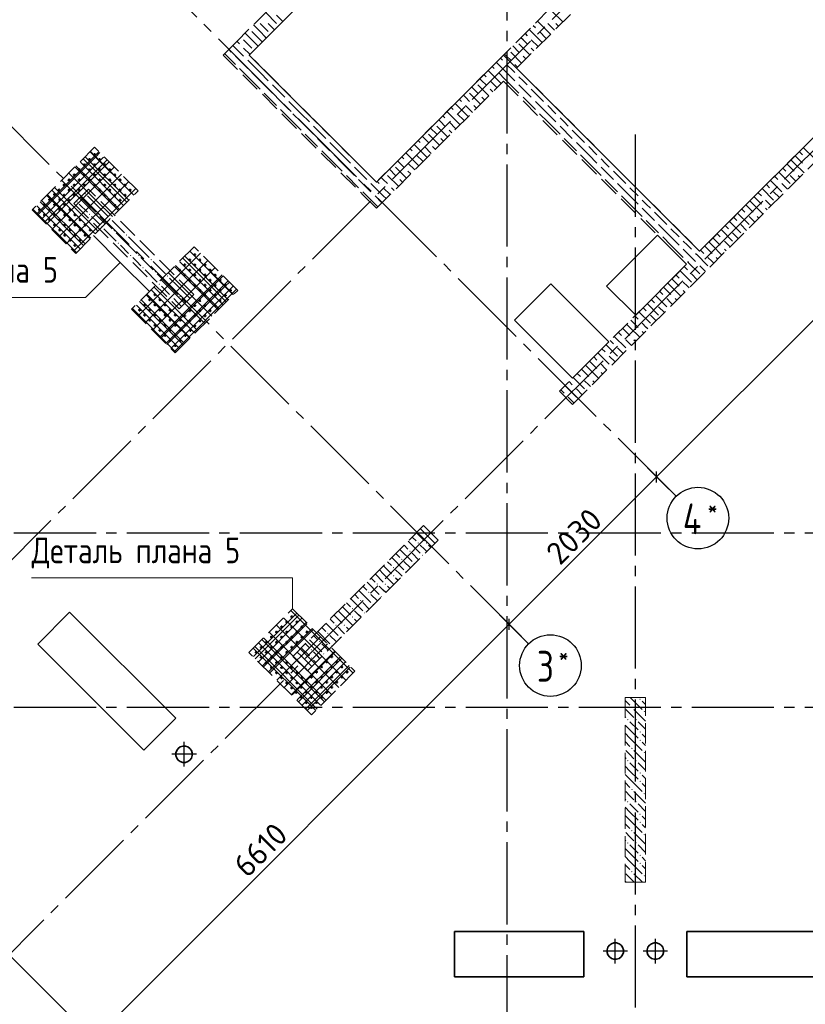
# Model space of a CAD drawing. Header units: millimetres. Extents: x 40580 to 1930067, y -240640 to 81020.
# Tile 197 of 256: x 688580 to 696228, y -225929 to -216342. Entities that reach past the tile are written whole.
import ezdxf

# ---------------------------------------------------------------- set-up
doc = ezdxf.new("R2010")
doc.units = ezdxf.units.MM
for name, pattern in [('______2', [270, 200, -70]), ('______5', [1100, 800, -100, 100, -100]), ('CENTER', [2, 1.25, -0.25, 0.25, -0.25])]:
    doc.linetypes.add(name, pattern=pattern)
for name, color, linetype, lineweight in [('Standard', 7, 'Continuous', 25), ('Вспомогательная арматура', 52, 'Continuous', 25), ('ЖБ Перекрытие верхний уровень', 7, 'Continuous', 35), ('ОСИ', 7, 'CENTER', 15), ('Позиционная метка номер позиции', 7, 'Continuous', 13), ('Примечания', 7, 'Continuous', 13)]:
    doc.layers.add(name, color=color, linetype=linetype, lineweight=lineweight)
doc.layers.add('ЖБ Пилон', color=7, linetype='______2', lineweight=13, true_color=0xa0a0a0)
doc.layers.add('ЖБ Стена верхний уровень', color=7, linetype='______2', true_color=0x656565)
doc.styles.add('GOST 2.304', font='isocpeur.ttf', dxfattribs={"width": 0.8})
doc.styles.add('ISOCPEUR', font='isocpeur.ttf')

msp = doc.modelspace()

# ---------------------------------------------------------------- hatches: boundary and pattern name
at = {"layer": 'ЖБ Пилон', "linetype": 'Continuous', "lineweight": -3, "transparency": 33554687}
for points in [[(689213.7, -218037.3), (689220.2, -218030.8), (689226.7, -218037.3), (689220.2, -218043.8)], [(689133.7, -218117.3), (689140.2, -218110.8), (689146.7, -218117.3), (689140.2, -218123.8)], [(689413.7, -218157.3), (689414.7, -218156.3), (689421.2, -218162.8), (689420.2, -218163.8)], [(689253.7, -218237.3), (689260.2, -218230.8), (689266.7, -218237.3), (689260.2, -218243.8)], [(689333.7, -218237.3), (689340.2, -218230.8), (689346.7, -218237.3), (689340.2, -218243.8)], [(689453.7, -218277.3), (689460.2, -218270.8), (689466.7, -218277.3), (689460.2, -218283.8)], [(689373.7, -218357.3), (689380.2, -218350.8), (689386.7, -218357.3), (689380.2, -218363.8)], [(689493.7, -218397.3), (689500.2, -218390.8), (689506.7, -218397.3), (689500.2, -218403.8)], [(689573.7, -218317.3), (689574.7, -218316.3), (689581.2, -218322.8), (689580.2, -218323.8)], [(689613.7, -218437.3), (689620.2, -218430.8), (689626.7, -218437.3), (689620.2, -218443.8)], [(689533.7, -218517.3), (689540.2, -218510.8), (689546.7, -218517.3), (689540.2, -218523.8)], [(689813.7, -218557.3), (689814.7, -218556.3), (689821.2, -218562.8), (689820.2, -218563.8)], [(689653.7, -218637.3), (689660.2, -218630.8), (689666.7, -218637.3), (689660.2, -218643.8)], [(689733.7, -218637.3), (689740.2, -218630.8), (689746.7, -218637.3), (689740.2, -218643.8)], [(689853.7, -218677.3), (689860.2, -218670.8), (689866.7, -218677.3), (689860.2, -218683.8)], [(689773.7, -218757.3), (689780.2, -218750.8), (689786.7, -218757.3), (689780.2, -218763.8)], [(689973.7, -218717.3), (689974.7, -218716.3), (689981.2, -218722.8), (689980.2, -218723.8)], [(689893.7, -218797.3), (689900.2, -218790.8), (689906.7, -218797.3), (689900.2, -218803.8)], [(690013.7, -218837.3), (690020.2, -218830.8), (690026.7, -218837.3), (690020.2, -218843.8)], [(689933.7, -218917.3), (689940.2, -218910.8), (689946.7, -218917.3), (689940.2, -218923.8)], [(690213.7, -218957.3), (690214.7, -218956.3), (690221.2, -218962.8), (690220.2, -218963.8)], [(690053.7, -219037.3), (690060.2, -219030.8), (690066.7, -219037.3), (690060.2, -219043.8)], [(690133.7, -219037.3), (690140.2, -219030.8), (690146.7, -219037.3), (690140.2, -219043.8)], [(692453.7, -221437.3), (692460.2, -221430.8), (692466.7, -221437.3), (692460.2, -221443.8)], [(692533.7, -221437.3), (692540.2, -221430.8), (692546.7, -221437.3), (692540.2, -221443.8)], [(692373.7, -221517.3), (692380.2, -221510.8), (692386.7, -221517.3), (692380.2, -221523.8)], [(692493.7, -221557.3), (692500.2, -221550.8), (692506.5, -221557.1), (692500, -221563.6)], [(692293.7, -221597.3), (692300.2, -221590.8), (692306.7, -221597.3), (692300.2, -221603.8)], [(692413.7, -221637.3), (692420.2, -221630.8), (692426.5, -221637.1), (692420, -221643.6)], [(692213.7, -221677.3), (692220.2, -221670.8), (692226.7, -221677.3), (692220.2, -221683.8)], [(692213.7, -221757.3), (692220.2, -221750.8), (692226.7, -221757.3), (692220.2, -221763.8)], [(692333.7, -221717.3), (692340.2, -221710.8), (692346.5, -221717), (692340, -221723.6)], [(692053.7, -221837.3), (692060.2, -221830.8), (692066.7, -221837.3), (692060.2, -221843.8)], [(692133.7, -221837.3), (692140.2, -221830.8), (692146.7, -221837.3), (692140.2, -221843.8)], [(691973.7, -221917.3), (691980.2, -221910.8), (691986.7, -221917.3), (691980.2, -221923.8)], [(691893.7, -221997.3), (691900.2, -221990.8), (691906.7, -221997.3), (691900.2, -222003.8)], [(692013.7, -222037.3), (692020.2, -222030.8), (692026.5, -222037.1), (692020, -222043.6)], [(692093.7, -221957.3), (692100.2, -221950.8), (692106.5, -221957.1), (692100, -221963.6)], [(691813.7, -222077.3), (691820.2, -222070.8), (691826.7, -222077.3), (691820.2, -222083.8)], [(691933.7, -222117.3), (691940.2, -222110.8), (691946.5, -222117.1), (691940, -222123.6)], [(691653.7, -222237.3), (691660.2, -222230.8), (691666.7, -222237.3), (691660.2, -222243.8)], [(691733.7, -222237.3), (691740.2, -222230.8), (691746.7, -222237.3), (691740.2, -222243.8)], [(691813.7, -222157.3), (691820.2, -222150.8), (691826.7, -222157.3), (691820.2, -222163.8)], [(691573.7, -222317.3), (691580.2, -222310.8), (691586.7, -222317.3), (691580.2, -222323.8)], [(691493.7, -222397.3), (691500.2, -222390.8), (691506.7, -222397.3), (691500.2, -222403.8)], [(691693.7, -222357.3), (691700.2, -222350.8), (691706.5, -222357.1), (691700, -222363.6)], [(691413.7, -222477.3), (691420.2, -222470.8), (691426.7, -222477.3), (691420.2, -222483.8)], [(691533.7, -222517.3), (691540.2, -222510.8), (691546.5, -222517.1), (691540, -222523.6)], [(691613.7, -222437.3), (691620.2, -222430.8), (691626.5, -222437.1), (691620, -222443.6)], [(691413.7, -222557.3), (691420.2, -222550.8), (691426.7, -222557.3), (691420.2, -222563.8)], [(691334.8, -222636.2), (691340.2, -222630.8), (691346.7, -222637.3), (691341.3, -222642.7)], [(694613.7, -222957.3), (694620.2, -222950.8), (694626.7, -222957.3), (694620.2, -222963.8)], [(694533.7, -223037.3), (694540.2, -223030.8), (694546.7, -223037.3), (694540.2, -223043.8)], [(694653.7, -223077.3), (694660.2, -223070.8), (694666.7, -223077.3), (694660.2, -223083.8)], [(694493.7, -223157.3), (694500.2, -223150.8), (694506.7, -223157.3), (694500.2, -223163.8)], [(694573.7, -223157.3), (694580.2, -223150.8), (694586.7, -223157.3), (694580.2, -223163.8)], [(694613.7, -223277.3), (694620.2, -223270.8), (694626.7, -223277.3), (694620.2, -223283.8)], [(694613.7, -223357.3), (694620.2, -223350.8), (694626.7, -223357.3), (694620.2, -223363.8)], [(694533.7, -223437.3), (694540.2, -223430.8), (694546.7, -223437.3), (694540.2, -223443.8)], [(694653.7, -223477.3), (694660.2, -223470.8), (694666.7, -223477.3), (694660.2, -223483.8)], [(694493.7, -223557.3), (694500.2, -223550.8), (694506.7, -223557.3), (694500.2, -223563.8)], [(694573.7, -223557.3), (694580.2, -223550.8), (694586.7, -223557.3), (694580.2, -223563.8)], [(694613.7, -223677.3), (694620.2, -223670.8), (694626.7, -223677.3), (694620.2, -223683.8)], [(694613.7, -223757.3), (694620.2, -223750.8), (694626.7, -223757.3), (694620.2, -223763.8)], [(694533.7, -223837.3), (694540.2, -223830.8), (694546.7, -223837.3), (694540.2, -223843.8)], [(694493.7, -223957.3), (694500.2, -223950.8), (694506.7, -223957.3), (694500.2, -223963.8)], [(694573.7, -223957.3), (694580.2, -223950.8), (694586.7, -223957.3), (694580.2, -223963.8)], [(694653.7, -223877.3), (694660.2, -223870.8), (694666.7, -223877.3), (694660.2, -223883.8)], [(694613.7, -224077.3), (694620.2, -224070.8), (694626.7, -224077.3), (694620.2, -224083.8)], [(694533.7, -224237.3), (694540.2, -224230.8), (694546.7, -224237.3), (694540.2, -224243.8)], [(694613.7, -224157.3), (694620.2, -224150.8), (694626.7, -224157.3), (694620.2, -224163.8)], [(694653.7, -224277.3), (694660.2, -224270.8), (694666.7, -224277.3), (694660.2, -224283.8)], [(694493.7, -224357.3), (694500.2, -224350.8), (694506.7, -224357.3), (694500.2, -224363.8)], [(694573.7, -224357.3), (694580.2, -224350.8), (694586.7, -224357.3), (694580.2, -224363.8)], [(694613.7, -224477.3), (694620.2, -224470.8), (694626.7, -224477.3), (694620.2, -224483.8)], [(694613.7, -224557.3), (694620.2, -224550.8), (694626.7, -224557.3), (694620.2, -224563.8)], [(694533.7, -224637.3), (694540.2, -224630.8), (694546.7, -224637.3), (694540.2, -224643.8)], [(694653.7, -224677.3), (694660.2, -224670.8), (694666.7, -224677.3), (694660.2, -224683.8)]]:
    msp.add_hatch(color=7, dxfattribs=at).paths.add_polyline_path(points, flags=16)

# ---------------------------------------------------------------- linework, layer by layer
at = {"color": 7, "linetype": 'Continuous', "lineweight": 50, "transparency": 33554687}
for centre in [(689259.8, -217704.4), (689309.3, -217654.9), (689358.8, -217704.4), (689160.8, -217803.4), (689210.3, -217753.9), (689259.8, -217803.4), (689309.3, -217753.9), (689358.8, -217803.4), (689408.3, -217753.9), (689457.8, -217803.4), (689061.8, -217902.4), (689111.3, -217852.9), (689160.8, -217902.4), (689210.3, -217852.9), (689259.8, -217902.4), (689309.3, -217852.9), (689358.8, -217902.4), (689408.3, -217852.9), (689457.8, -217902.4), (689507.3, -217852.9), (689556.8, -217902.4), (688962.8, -218001.4), (689012.3, -217951.9), (689061.8, -218001.4), (689111.3, -217951.9), (689160.8, -218001.4), (689210.3, -217951.9), (689309.3, -217951.9), (689358.8, -218001.4), (689408.3, -217951.9), (689457.8, -218001.4), (689507.3, -217951.9), (689556.8, -218001.4), (689606.2, -217951.9), (689655.7, -218001.4), (688870.9, -218093.3), (688920.4, -218043.8), (688969.9, -218093.3), (689012.3, -218050.9), (689061.8, -218100.4), (689111.3, -218050.9), (689408.3, -218050.9), (689457.8, -218100.4), (689507.3, -218050.9), (689556.8, -218100.4), (689606.2, -218050.9), (688771.9, -218192.3), (688821.4, -218142.8), (688870.9, -218192.3), (688920.4, -218142.8), (688969.9, -218192.3), (689019.4, -218142.8), (689068.8, -218192.3), (689507.3, -218149.9), (688821.4, -218241.8), (688870.9, -218291.3), (688920.4, -218241.8), (688969.9, -218291.3), (689019.4, -218241.8), (689068.8, -218291.3), (689118.3, -218241.8), (689167.8, -218291.3), (688920.4, -218340.8), (688969.9, -218390.3), (689019.4, -218340.8), (689068.8, -218390.3), (689118.3, -218340.8), (689167.8, -218390.3), (689217.3, -218340.8), (689266.8, -218390.3), (689019.4, -218439.8), (689068.8, -218489.3), (689118.3, -218439.8), (689167.8, -218489.3), (689217.3, -218439.8), (689118.3, -218538.8), (690235.6, -218680.2), (690285.1, -218630.7), (690334.6, -218680.2), (690136.6, -218779.2), (690186.1, -218729.7), (690235.6, -218779.2), (690285.1, -218729.7), (690334.6, -218779.2), (690384.1, -218729.7), (690433.6, -218779.2), (690186.1, -218828.7), (690235.6, -218878.2), (690285.1, -218828.7), (690334.6, -218878.2), (690384.1, -218828.7), (690433.6, -218878.2), (690483.1, -218828.7), (690532.6, -218878.2), (690285.1, -218927.7), (690384.1, -218927.7), (690483.1, -218927.7), (690582.1, -218927.7), (689846.7, -219069.1), (689896.2, -219019.6), (689945.7, -219069.1), (690334.6, -218977.2), (690384.1, -219026.7), (690433.6, -218977.2), (690483.1, -219026.7), (690532.6, -218977.2), (690582.1, -219026.7), (690631.6, -218977.2), (689747.7, -219168.1), (689797.2, -219118.6), (689846.7, -219168.1), (689896.2, -219118.6), (689945.7, -219168.1), (689995.2, -219118.6), (690044.7, -219168.1), (690285.1, -219125.7), (690334.6, -219076.2), (690384.1, -219125.7), (690433.6, -219076.2), (690483.1, -219125.7), (690532.6, -219076.2), (689797.2, -219217.6), (689896.2, -219217.6), (689995.2, -219217.6), (690094.2, -219217.6), (690186.1, -219224.7), (690235.6, -219175.2), (690285.1, -219224.7), (690334.6, -219175.2), (690384.1, -219224.7), (690433.6, -219175.2), (689846.7, -219267.1), (689896.2, -219316.6), (689945.7, -219267.1), (689995.2, -219316.6), (690044.7, -219267.1), (690094.2, -219316.6), (690143.6, -219267.1), (690193.1, -219316.6), (690235.6, -219274.2), (690285.1, -219323.7), (690334.6, -219274.2), (689945.7, -219366.1), (689995.2, -219415.6), (690044.7, -219366.1), (690094.2, -219415.6), (690143.6, -219366.1), (690193.1, -219415.6), (690242.6, -219366.1), (690044.7, -219465.1), (690094.2, -219514.6), (690143.6, -219465.1), (691179.6, -222205.1), (691229.1, -222155.6), (691278.6, -222205.1), (691080.6, -222304.1), (691130.1, -222254.6), (691179.6, -222304.1), (691229.1, -222254.6), (691278.6, -222304.1), (691328, -222254.6), (691377.5, -222304.1), (690981.6, -222403.1), (691031.1, -222353.6), (691080.6, -222403.1), (691130.1, -222353.6), (691179.6, -222403.1), (691229.1, -222353.6), (691278.6, -222403.1), (691328, -222353.6), (690882.6, -222502.1), (690932.1, -222452.6), (690981.6, -222502.1), (691031.1, -222452.6), (691080.6, -222502.1), (691130.1, -222452.6), (691179.6, -222502.1), (691229.1, -222452.6), (690932.1, -222551.6), (690981.6, -222601.1), (691031.1, -222551.6), (691080.6, -222601.1), (691130.1, -222551.6), (691179.6, -222601.1), (691568.5, -222594), (691618, -222544.5), (691667.5, -222594), (691031.1, -222650.6), (691080.6, -222700.1), (691130.1, -222650.6), (691179.6, -222700.1), (691229.1, -222650.6), (691278.6, -222700.1), (691469.5, -222693), (691519, -222643.5), (691568.5, -222693), (691618, -222643.5), (691667.5, -222693), (691717, -222643.5), (691766.5, -222693), (691130.1, -222749.6), (691179.6, -222799.1), (691229.1, -222749.6), (691278.6, -222799.1), (691328, -222749.6), (691370.5, -222792), (691420, -222742.5), (691469.5, -222792), (691519, -222742.5), (691568.5, -222792), (691618, -222742.5), (691667.5, -222792), (691717, -222742.5), (691229.1, -222848.6), (691271.5, -222891), (691321, -222841.5), (691370.5, -222891), (691420, -222841.5), (691469.5, -222891), (691519, -222841.5), (691568.5, -222891), (691618, -222841.5), (691321, -222940.5), (691370.5, -222990), (691420, -222940.5), (691469.5, -222990), (691519, -222940.5), (691420, -223039.5)]:
    msp.add_circle(centre, 5, dxfattribs=at)
at = {"layer": 'Standard', "color": 7, "linetype": 'Continuous', "lineweight": -3, "transparency": 33554687}
for p, q in [((694781.2, -220793.4), (700480.5, -215094.1)), ((693345.8, -222228.8), (694781.2, -220793.4)), ((688671.8, -226902.8), (693345.8, -222228.8))]:
    msp.add_line(p, q, dxfattribs=at)
at = {"layer": 'Standard', "color": 251, "linetype": 'Continuous', "lineweight": -3, "true_color": 0x656565, "transparency": 33554687}
for p, q in [((694781.2, -220793.4), (694692.8, -220705)), ((694781.2, -220793.4), (694869.6, -220881.8)), ((694781.2, -220793.4), (694899.7, -220911.9)), ((693345.8, -222228.8), (693257.4, -222140.4)), ((693345.8, -222228.8), (693434.2, -222317.2)), ((693345.8, -222228.8), (693464.3, -222347.3))]:
    msp.add_line(p, q, dxfattribs=at)
at = {"layer": 'Standard', "color": 7, "linetype": 'Continuous', "lineweight": 25, "transparency": 33554687}
for p, q in [((694781.2, -220846.4), (694781.2, -220740.3)), ((693345.8, -222281.8), (693345.8, -222175.8))]:
    msp.add_line(p, q, dxfattribs=at)
at = {"layer": 'Standard', "color": 8, "linetype": '______5', "lineweight": -3, "transparency": 33554687}
for p, q in [((690180.4, -223613.5), (690180.4, -223374.5)), ((690299.9, -223494), (690060.9, -223494)), ((694378.3, -225529.9), (694378.3, -225290.9)), ((694768.3, -225529.9), (694768.3, -225290.9)), ((694497.8, -225410.4), (694258.8, -225410.4)), ((694887.8, -225410.4), (694648.8, -225410.4))]:
    msp.add_line(p, q, dxfattribs=at)
at = {"layer": 'Вспомогательная арматура', "color": 7, "linetype": 'Continuous', "lineweight": 25, "transparency": 33554687}
for p, q in [((689348.2, -217630.2), (688747.1, -218231.2)), ((689397.7, -217679.7), (688796.6, -218280.7)), ((689220.9, -217679.7), (689638.1, -218096.8)), ((689270.4, -217630.2), (689687.6, -218047.3)), ((689447.1, -217729.1), (688846.1, -218330.2)), ((689121.9, -217778.6), (689539.1, -218195.8)), ((689171.4, -217729.1), (689588.6, -218146.3)), ((688895.6, -218004.9), (689312.8, -218422.1)), ((688796.6, -218103.9), (689213.8, -218521.1)), ((688846.1, -218054.4), (689263.3, -218471.6)), ((688747.1, -218153.4), (689164.3, -218570.6)), ((690606.8, -219065.6), (690189.6, -218648.4)), ((690656.3, -219016.1), (690239.1, -218598.9)), ((690507.8, -219164.6), (690090.6, -218747.4)), ((690557.3, -219115.1), (690140.1, -218697.9)), ((690557.3, -218839.3), (689956.3, -219440.3)), ((690606.8, -218888.8), (690005.8, -219489.8)), ((690656.3, -218938.3), (690055.3, -219539.3)), ((690232, -219440.3), (689814.8, -219023.2)), ((690281.5, -219390.8), (689864.3, -218973.7)), ((690133, -219539.3), (689715.8, -219122.1)), ((690182.5, -219489.8), (689765.3, -219072.7)), ((690857.8, -222541), (691275, -222123.8)), ((690907.3, -222590.5), (691324.5, -222173.3)), ((690956.8, -222640), (691374, -222222.8)), ((691006.3, -222689.5), (691423.5, -222272.3)), ((690907.3, -222413.7), (691508.4, -223014.8)), ((690956.8, -222364.2), (691557.9, -222965.3)), ((690857.8, -222463.2), (691458.9, -223064.3)), ((691232.6, -222915.8), (691649.8, -222498.6)), ((691282.1, -222965.3), (691699.3, -222548.1)), ((691331.6, -223014.8), (691748.8, -222597.6)), ((691381.1, -223064.3), (691798.3, -222647.1))]:
    msp.add_line(p, q, dxfattribs=at)
at = {"layer": 'ЖБ Перекрытие верхний уровень', "transparency": 33554687}
for p, q in [((693290.3, -216686.2), (692052.8, -217923.6)), ((695199.5, -218595.4), (693290.3, -216686.2)), ((694789.3, -218439.8), (694294.4, -218934.8)), ((695072.2, -218722.6), (694789.3, -218439.8)), ((694577.2, -219217.6), (695072.2, -218722.6)), ((693749.9, -218913.6), (693396.3, -219267.1)), ((694315.6, -219479.3), (693749.9, -218913.6)), ((694294.4, -218934.8), (694577.2, -219217.6)), ((693396.3, -219267.1), (693962, -219832.8)), ((693962, -219832.8), (694315.6, -219479.3)), ((689066.7, -222111.6), (688755.6, -222422.8)), ((690099.1, -223144), (689066.7, -222111.6)), ((688755.6, -222422.8), (689787.9, -223455.1)), ((689787.9, -223455.1), (690099.1, -223144)), ((690108.5, -223457.4), (690100.7, -223481.4)), ((690123.3, -223437), (690108.5, -223457.4)), ((690143.8, -223422.2), (690123.3, -223437)), ((690167.8, -223414.4), (690143.8, -223422.2)), ((690193, -223414.4), (690167.8, -223414.4)), ((690217, -223422.2), (690193, -223414.4)), ((690237.4, -223437), (690217, -223422.2)), ((690252.2, -223457.4), (690237.4, -223437)), ((690260, -223481.4), (690252.2, -223457.4)), ((690100.7, -223481.4), (690100.7, -223506.6)), ((690100.7, -223506.6), (690108.5, -223530.6)), ((690108.5, -223530.6), (690123.3, -223551.1)), ((690123.3, -223551.1), (690143.8, -223565.9)), ((690143.8, -223565.9), (690167.8, -223573.7)), ((690167.8, -223573.7), (690193, -223573.7)), ((690193, -223573.7), (690217, -223565.9)), ((690217, -223565.9), (690237.4, -223551.1)), ((690237.4, -223551.1), (690252.2, -223530.6)), ((690252.2, -223530.6), (690260, -223506.6)), ((690260, -223506.6), (690260, -223481.4)), ((694073.3, -225220.4), (692813.3, -225220.4)), ((692813.3, -225220.4), (692813.3, -225660.4)), ((694073.3, -225660.4), (694073.3, -225220.4)), ((696333.3, -225220.4), (695073.3, -225220.4)), ((695073.3, -225220.4), (695073.3, -225660.4)), ((694306.4, -225373.8), (694298.6, -225397.8)), ((694321.2, -225353.4), (694306.4, -225373.8)), ((694341.6, -225338.6), (694321.2, -225353.4)), ((694365.7, -225330.8), (694341.6, -225338.6)), ((694390.9, -225330.8), (694365.7, -225330.8)), ((694414.9, -225338.6), (694390.9, -225330.8)), ((694435.3, -225353.4), (694414.9, -225338.6)), ((694450.1, -225373.8), (694435.3, -225353.4)), ((694457.9, -225397.8), (694450.1, -225373.8)), ((694696.4, -225373.8), (694688.6, -225397.8)), ((694711.2, -225353.4), (694696.4, -225373.8)), ((694731.6, -225338.6), (694711.2, -225353.4)), ((694755.7, -225330.8), (694731.6, -225338.6)), ((694780.9, -225330.8), (694755.7, -225330.8)), ((694804.9, -225338.6), (694780.9, -225330.8)), ((694825.3, -225353.4), (694804.9, -225338.6)), ((694840.1, -225373.8), (694825.3, -225353.4)), ((694847.9, -225397.8), (694840.1, -225373.8)), ((694298.6, -225397.8), (694298.6, -225423)), ((694298.6, -225423), (694306.4, -225447.1)), ((694306.4, -225447.1), (694321.2, -225467.5)), ((694321.2, -225467.5), (694341.6, -225482.3)), ((694341.6, -225482.3), (694365.7, -225490.1)), ((694365.7, -225490.1), (694390.9, -225490.1)), ((694390.9, -225490.1), (694414.9, -225482.3)), ((694414.9, -225482.3), (694435.3, -225467.5)), ((694435.3, -225467.5), (694450.1, -225447.1)), ((694450.1, -225447.1), (694457.9, -225423)), ((694457.9, -225423), (694457.9, -225397.8)), ((694688.6, -225397.8), (694688.6, -225423)), ((694688.6, -225423), (694696.4, -225447.1)), ((694696.4, -225447.1), (694711.2, -225467.5)), ((694711.2, -225467.5), (694731.6, -225482.3)), ((694731.6, -225482.3), (694755.7, -225490.1)), ((694755.7, -225490.1), (694780.9, -225490.1)), ((694780.9, -225490.1), (694804.9, -225482.3)), ((694804.9, -225482.3), (694825.3, -225467.5)), ((694825.3, -225467.5), (694840.1, -225447.1)), ((694840.1, -225447.1), (694847.9, -225423)), ((694847.9, -225423), (694847.9, -225397.8)), ((692813.3, -225660.4), (694073.3, -225660.4)), ((695073.3, -225660.4), (696333.3, -225660.4))]:
    msp.add_line(p, q, dxfattribs=at)
msp.add_lwpolyline([(693955, -213546.6), (690815.4, -216686.2), (692052.8, -217923.6), (693290.3, -216686.2), (695199.5, -218595.4), (698059.7, -215735.1), (696277.8, -213953.2), (695319.7, -214911.3), (693955, -213546.6)], dxfattribs=at)
at = {"layer": 'ЖБ Пилон', "color": 253, "linetype": '______2', "lineweight": 13, "true_color": 0xa0a0a0, "transparency": 33554687}
for p, q in [((689249.2, -217990.8), (689107.7, -218132.2)), ((690274.5, -219016.1), (689249.2, -217990.8)), ((689107.7, -218132.2), (690133, -219157.5)), ((690133, -219157.5), (690274.5, -219016.1)), ((692512.5, -221268.2), (691239.7, -222541)), ((692653.9, -221409.7), (692512.5, -221268.2)), ((691381.1, -222682.5), (692653.9, -221409.7)), ((691239.7, -222541), (691381.1, -222682.5)), ((694473.3, -222940.4), (694473.3, -224740.4)), ((694673.3, -222940.4), (694473.3, -222940.4)), ((694673.3, -224740.4), (694673.3, -222940.4)), ((694473.3, -224740.4), (694673.3, -224740.4))]:
    msp.add_line(p, q, dxfattribs=at)
at = {"layer": 'ЖБ Пилон', "color": 9, "linetype": 'Continuous', "lineweight": -3, "true_color": 0xc7c7c7, "transparency": 33554687}
for p, q in [((689240.2, -218137.3), (689171.4, -218068.5)), ((689240.2, -218057.3), (689320.2, -218137.3)), ((689160.2, -218137.3), (689240.2, -218217.3)), ((689240.2, -218137.3), (689320.2, -218217.3)), ((689320.2, -218137.3), (689440.2, -218257.3)), ((689320.2, -218297.3), (689280.2, -218257.3)), ((689360.2, -218337.3), (689320.2, -218297.3)), ((689360.2, -218257.3), (689480.2, -218377.3)), ((689480.2, -218297.3), (689600.2, -218417.3)), ((689400.2, -218377.3), (689520.2, -218497.3)), ((689640.2, -218537.3), (689520.2, -218417.3)), ((689640.2, -218457.3), (689720.2, -218537.3)), ((689560.2, -218537.3), (689640.2, -218617.3)), ((689640.2, -218537.3), (689720.2, -218617.3)), ((689720.2, -218537.3), (689840.2, -218657.3)), ((689720.2, -218697.3), (689680.2, -218657.3)), ((689760.2, -218657.3), (689880.2, -218777.3)), ((689760.2, -218737.3), (689720.2, -218697.3)), ((689800.2, -218777.3), (689920.2, -218897.3)), ((689880.2, -218697.3), (690000.2, -218817.3)), ((690040.2, -218937.3), (689920.2, -218817.3)), ((690040.2, -218857.3), (690120.2, -218937.3)), ((689960.2, -218937.3), (690040.2, -219017.3)), ((690040.2, -218937.3), (690120.2, -219017.3)), ((690120.2, -218937.3), (690236.8, -219053.8)), ((690120.2, -219097.3), (690080.2, -219057.3)), ((690160.2, -219057.3), (690196.7, -219093.8)), ((690156.7, -219133.8), (690120.2, -219097.3)), ((692441.8, -221338.9), (692520.2, -221417.3)), ((692481.8, -221298.9), (692520.2, -221337.3)), ((692520.2, -221337.3), (692623.2, -221440.3)), ((692321.8, -221458.9), (692360.2, -221497.3)), ((692361.8, -221418.9), (692480.2, -221537.3)), ((692401.8, -221378.9), (692440.2, -221417.3)), ((692520.2, -221497.3), (692480.2, -221457.3)), ((692560.2, -221457.3), (692583.2, -221480.3)), ((692241.8, -221538.9), (692280.2, -221577.3)), ((692281.8, -221498.9), (692400.2, -221617.3)), ((692463.2, -221600.3), (692400.2, -221537.3)), ((692543.2, -221520.3), (692520.2, -221497.3)), ((692161.8, -221618.9), (692200.2, -221657.3)), ((692201.8, -221578.9), (692320.2, -221697.3)), ((692383.2, -221680.3), (692320.2, -221617.3)), ((692041.8, -221738.9), (692120.2, -221817.3)), ((692081.8, -221698.9), (692120.2, -221737.3)), ((692120.2, -221737.3), (692223.2, -221840.3)), ((692121.8, -221658.9), (692200.2, -221737.3)), ((692280.2, -221737.3), (692240.2, -221697.3)), ((692303.2, -221760.3), (692280.2, -221737.3)), ((691961.8, -221818.9), (692080.2, -221937.3)), ((692001.8, -221778.9), (692040.2, -221817.3)), ((692240.2, -221777.3), (692263.2, -221800.3)), ((691841.8, -221938.9), (691880.2, -221977.3)), ((691881.8, -221898.9), (692000.2, -222017.3)), ((691921.8, -221858.9), (691960.2, -221897.3)), ((692063.2, -222000.3), (692000.2, -221937.3)), ((692120.2, -221897.3), (692080.2, -221857.3)), ((692143.2, -221920.3), (692120.2, -221897.3)), ((692160.2, -221857.3), (692183.2, -221880.3)), ((691761.8, -222018.9), (691800.2, -222057.3)), ((691801.8, -221978.9), (691920.2, -222097.3)), ((691983.2, -222080.3), (691920.2, -222017.3)), ((691681.8, -222098.9), (691720.2, -222137.3)), ((691721.8, -222058.9), (691800.2, -222137.3)), ((691880.2, -222137.3), (691840.2, -222097.3)), ((691561.8, -222218.9), (691680.2, -222337.3)), ((691601.8, -222178.9), (691640.2, -222217.3)), ((691641.8, -222138.9), (691720.2, -222217.3)), ((691720.2, -222137.3), (691823.2, -222240.3)), ((691840.2, -222177.3), (691863.2, -222200.3)), ((691903.2, -222160.3), (691880.2, -222137.3)), ((691481.8, -222298.9), (691600.2, -222417.3)), ((691521.8, -222258.9), (691560.2, -222297.3)), ((691720.2, -222297.3), (691680.2, -222257.3)), ((691743.2, -222320.3), (691720.2, -222297.3)), ((691760.2, -222257.3), (691783.2, -222280.3)), ((691361.8, -222418.9), (691400.2, -222457.3)), ((691401.8, -222378.9), (691520.2, -222497.3)), ((691441.8, -222338.9), (691480.2, -222377.3)), ((691583.2, -222480.3), (691520.2, -222417.3)), ((691663.2, -222400.3), (691600.2, -222337.3)), ((691281.8, -222498.9), (691320.2, -222537.3)), ((691321.8, -222458.9), (691400.2, -222537.3)), ((691480.2, -222537.3), (691440.2, -222497.3)), ((691241.8, -222538.9), (691320.2, -222617.3)), ((691320.2, -222537.3), (691423.2, -222640.3)), ((691440.2, -222577.3), (691463.2, -222600.3)), ((691503.2, -222560.3), (691480.2, -222537.3)), ((691360.2, -222657.3), (691383.2, -222680.3)), ((694473.3, -222970.3), (694520.2, -223017.3)), ((694523.4, -222940.4), (694640.2, -223057.3)), ((694640.2, -222977.3), (694673.3, -223010.3)), ((694520.2, -223097.3), (694480.2, -223057.3)), ((694560.2, -223057.3), (694673.3, -223170.3)), ((694473.3, -223130.3), (694480.2, -223137.3)), ((694560.2, -223137.3), (694520.2, -223097.3)), ((694520.2, -223177.3), (694600.2, -223257.3)), ((694600.2, -223177.3), (694673.3, -223250.3)), ((694520.2, -223257.3), (694473.3, -223210.3)), ((694520.2, -223257.3), (694600.2, -223337.3)), ((694473.3, -223290.3), (694520.2, -223337.3)), ((694473.3, -223370.3), (694520.2, -223417.3)), ((694520.2, -223337.3), (694640.2, -223457.3)), ((694673.3, -223330.3), (694640.2, -223297.3)), ((694640.2, -223377.3), (694673.3, -223410.3)), ((694520.2, -223497.3), (694480.2, -223457.3)), ((694560.2, -223457.3), (694673.3, -223570.3)), ((694473.3, -223530.3), (694480.2, -223537.3)), ((694560.2, -223537.3), (694520.2, -223497.3)), ((694520.2, -223657.3), (694473.3, -223610.3)), ((694520.2, -223577.3), (694600.2, -223657.3)), ((694520.2, -223657.3), (694600.2, -223737.3)), ((694600.2, -223577.3), (694673.3, -223650.3)), ((694473.3, -223690.3), (694520.2, -223737.3)), ((694520.2, -223737.3), (694640.2, -223857.3)), ((694673.3, -223730.3), (694640.2, -223697.3)), ((694473.3, -223770.3), (694520.2, -223817.3)), ((694520.2, -223897.3), (694480.2, -223857.3)), ((694560.2, -223857.3), (694673.3, -223970.3)), ((694640.2, -223777.3), (694673.3, -223810.3)), ((694473.3, -223930.3), (694480.2, -223937.3)), ((694560.2, -223937.3), (694520.2, -223897.3)), ((694520.2, -224057.3), (694473.3, -224010.3)), ((694520.2, -223977.3), (694600.2, -224057.3)), ((694600.2, -223977.3), (694673.3, -224050.3)), ((694473.3, -224090.3), (694520.2, -224137.3)), ((694520.2, -224057.3), (694600.2, -224137.3)), ((694520.2, -224137.3), (694640.2, -224257.3)), ((694673.3, -224130.3), (694640.2, -224097.3)), ((694473.3, -224170.3), (694520.2, -224217.3)), ((694640.2, -224177.3), (694673.3, -224210.3)), ((694473.3, -224330.3), (694480.2, -224337.3)), ((694520.2, -224297.3), (694480.2, -224257.3)), ((694560.2, -224337.3), (694520.2, -224297.3)), ((694560.2, -224257.3), (694673.3, -224370.3)), ((694520.2, -224457.3), (694473.3, -224410.3)), ((694520.2, -224377.3), (694600.2, -224457.3)), ((694600.2, -224377.3), (694673.3, -224450.3)), ((694473.3, -224490.3), (694520.2, -224537.3)), ((694520.2, -224457.3), (694600.2, -224537.3)), ((694673.3, -224530.3), (694640.2, -224497.3)), ((694473.3, -224570.3), (694520.2, -224617.3)), ((694520.2, -224537.3), (694640.2, -224657.3)), ((694640.2, -224577.3), (694673.3, -224610.3)), ((694520.2, -224697.3), (694480.2, -224657.3)), ((694560.2, -224737.3), (694520.2, -224697.3)), ((694560.2, -224657.3), (694643.4, -224740.4)), ((694473.3, -224730.3), (694480.2, -224737.3))]:
    msp.add_line(p, q, dxfattribs=at)
at = {"layer": 'ЖБ Стена верхний уровень', "color": 251, "linetype": '______2', "lineweight": -3, "true_color": 0x656565, "transparency": 33554687}
for p, q in [((700014.9, -213780), (695199.5, -218595.4)), ((693962, -220087.4), (700142.1, -213907.3)), ((691384.6, -215862.4), (690688.1, -216558.9)), ((690815.4, -216686.2), (691511.9, -215989.7)), ((693933.7, -216042.7), (692052.8, -217923.6)), ((693417.6, -216813.5), (694061, -216170)), ((690688.1, -216558.9), (690560.8, -216686.2)), ((690560.8, -216686.2), (691925.6, -218050.9)), ((692052.8, -217923.6), (690815.4, -216686.2)), ((695199.5, -218595.4), (693417.6, -216813.5)), ((692052.8, -218178.2), (693290.3, -216940.7)), ((693290.3, -216940.7), (695072.2, -218722.6)), ((691925.6, -218050.9), (692052.8, -218178.2)), ((695072.2, -218722.6), (693834.7, -219960.1)), ((693834.7, -219960.1), (693962, -220087.4))]:
    msp.add_line(p, q, dxfattribs=at)
at = {"layer": 'ЖБ Стена верхний уровень', "color": 9, "linetype": 'Continuous', "lineweight": -3, "true_color": 0xc7c7c7, "transparency": 33554687}
for p, q in [((690975, -216272), (691080.2, -216377.3)), ((693760.2, -216257.3), (693867, -216364)), ((690920.2, -216377.3), (691000.2, -216457.3)), ((693720.2, -216457.3), (693619.7, -216356.8)), ((693720.2, -216377.3), (693787, -216444)), ((693800.2, -216377.3), (693827, -216404)), ((690840.2, -216537.3), (690775, -216472)), ((690840.2, -216457.3), (690920.2, -216537.3)), ((690920.2, -216457.3), (690855, -216392)), ((693499.7, -216476.8), (693520.2, -216497.3)), ((693640.2, -216537.3), (693539.7, -216436.8)), ((693579.7, -216396.8), (693600.2, -216417.3)), ((693640.2, -216457.3), (693707, -216524)), ((693720.2, -216457.3), (693747, -216484)), ((690720.2, -216577.3), (690695, -216552)), ((690760.2, -216537.3), (690840.2, -216617.3)), ((693480.2, -216537.3), (693459.7, -216516.8)), ((693520.2, -216577.3), (693480.2, -216537.3)), ((693560.2, -216537.3), (693627, -216604)), ((693640.2, -216537.3), (693667, -216564)), ((690615, -216632), (690640.2, -216657.3)), ((690655, -216592.1), (690760.2, -216697.3)), ((693360.2, -216657.3), (693467, -216764)), ((693379.7, -216596.8), (693440.2, -216657.3)), ((693440.2, -216577.3), (693547, -216684)), ((693560.2, -216617.3), (693587, -216644)), ((690575, -216672), (690680.2, -216777.3)), ((690680.2, -216697.3), (690800.2, -216817.3)), ((690920.2, -216857.3), (690800.2, -216737.3)), ((693320.2, -216857.3), (693219.7, -216756.8)), ((693259.7, -216716.8), (693280.2, -216737.3)), ((693320.2, -216697.3), (693299.7, -216676.8)), ((693360.2, -216737.3), (693320.2, -216697.3)), ((693480.2, -216697.3), (693507, -216724)), ((690840.2, -216937.3), (690720.2, -216817.3)), ((690840.2, -216857.3), (690920.2, -216937.3)), ((690920.2, -216857.3), (691000.2, -216937.3)), ((693240.2, -216937.3), (693139.7, -216836.8)), ((693179.7, -216796.8), (693200.2, -216817.3)), ((693240.2, -216857.3), (693307, -216924)), ((693320.2, -216777.3), (693387, -216844)), ((693320.2, -216857.3), (693347, -216884)), ((693387, -216844), (693400.2, -216857.3)), ((693400.2, -216777.3), (693427, -216804)), ((690840.2, -216937.3), (690920.2, -217017.3)), ((690920.2, -216937.3), (691040.2, -217057.3)), ((693080.2, -216937.3), (693059.7, -216916.8)), ((693120.2, -216977.3), (693080.2, -216937.3)), ((693099.7, -216876.8), (693120.2, -216897.3)), ((693160.2, -216937.3), (693227, -217004)), ((693240.2, -216937.3), (693267, -216964)), ((693307, -216924), (693320.2, -216937.3)), ((693320.2, -216937.3), (693440.2, -217057.3)), ((693347, -216884), (693400.2, -216937.3)), ((693480.2, -216937.3), (693440.2, -216897.3)), ((693520.2, -216977.3), (693480.2, -216937.3)), ((691040.2, -216977.3), (691160.2, -217097.3)), ((692979.7, -216996.8), (693040.2, -217057.3)), ((693040.2, -216977.3), (693147, -217084)), ((693160.2, -217017.3), (693187, -217044)), ((693440.2, -216977.3), (693560.2, -217097.3)), ((693560.2, -217017.3), (693680.2, -217137.3)), ((690960.2, -217057.3), (691080.2, -217177.3)), ((691080.2, -217097.3), (691200.2, -217217.3)), ((691320.2, -217257.3), (691200.2, -217137.3)), ((692859.7, -217116.8), (692880.2, -217137.3)), ((692920.2, -217097.3), (692899.7, -217076.8)), ((692960.2, -217137.3), (692920.2, -217097.3)), ((692960.2, -217057.3), (693067, -217164)), ((693080.2, -217097.3), (693107, -217124)), ((693480.2, -217097.3), (693600.2, -217217.3)), ((693720.2, -217257.3), (693600.2, -217137.3)), ((691240.2, -217337.3), (691120.2, -217217.3)), ((692840.2, -217337.3), (692739.7, -217236.8)), ((692779.7, -217196.8), (692800.2, -217217.3)), ((692920.2, -217257.3), (692819.7, -217156.8)), ((692920.2, -217177.3), (692987, -217244)), ((693000.2, -217177.3), (693027, -217204)), ((693720.2, -217177.3), (693800.2, -217257.3)), ((691240.2, -217257.3), (691320.2, -217337.3)), ((691240.2, -217337.3), (691320.2, -217417.3)), ((691320.2, -217257.3), (691400.2, -217337.3)), ((691320.2, -217337.3), (691440.2, -217457.3)), ((692680.2, -217337.3), (692659.7, -217316.8)), ((692720.2, -217377.3), (692680.2, -217337.3)), ((692699.7, -217276.8), (692720.2, -217297.3)), ((692760.2, -217337.3), (692827, -217404)), ((692840.2, -217257.3), (692907, -217324)), ((692840.2, -217337.3), (692867, -217364)), ((692920.2, -217257.3), (692947, -217284)), ((693640.2, -217257.3), (693720.2, -217337.3)), ((693720.2, -217257.3), (693800.2, -217337.3)), ((693720.2, -217337.3), (693840.2, -217457.3)), ((693880.2, -217337.3), (693840.2, -217297.3)), ((693920.2, -217377.3), (693880.2, -217337.3)), ((691440.2, -217377.3), (691560.2, -217497.3)), ((692579.7, -217396.8), (692640.2, -217457.3)), ((692640.2, -217377.3), (692747, -217484)), ((692760.2, -217417.3), (692787, -217444)), ((693840.2, -217377.3), (693960.2, -217497.3)), ((693960.2, -217417.3), (694080.2, -217537.3)), ((691360.2, -217457.3), (691480.2, -217577.3)), ((691480.2, -217497.3), (691600.2, -217617.3)), ((692459.7, -217516.8), (692480.2, -217537.3)), ((692520.2, -217497.3), (692499.7, -217476.8)), ((692560.2, -217537.3), (692520.2, -217497.3)), ((692560.2, -217457.3), (692667, -217564)), ((692680.2, -217497.3), (692707, -217524)), ((693880.2, -217497.3), (694000.2, -217617.3)), ((691640.2, -217737.3), (691520.2, -217617.3)), ((691720.2, -217657.3), (691600.2, -217537.3)), ((692379.7, -217596.8), (692400.2, -217617.3)), ((692520.2, -217657.3), (692419.7, -217556.8)), ((692520.2, -217577.3), (692587, -217644)), ((692600.2, -217577.3), (692627, -217604)), ((694120.2, -217657.3), (694000.2, -217537.3)), ((694120.2, -217577.3), (694200.2, -217657.3)), ((696168.9, -217625.9), (696200.2, -217657.3)), ((696208.9, -217586), (696320.2, -217697.3)), ((691640.2, -217657.3), (691720.2, -217737.3)), ((691720.2, -217657.3), (691800.2, -217737.3)), ((692280.2, -217737.3), (692259.7, -217716.8)), ((692299.7, -217676.8), (692320.2, -217697.3)), ((692440.2, -217737.3), (692339.7, -217636.8)), ((692440.2, -217657.3), (692507, -217724)), ((692520.2, -217657.3), (692547, -217684)), ((694040.2, -217657.3), (694120.2, -217737.3)), ((694120.2, -217657.3), (694200.2, -217737.3)), ((694280.2, -217737.3), (694240.2, -217697.3)), ((696088.9, -217705.9), (696120.2, -217737.3)), ((696128.9, -217665.9), (696200.2, -217737.3)), ((691640.2, -217737.3), (691720.2, -217817.3)), ((691720.2, -217737.3), (691840.2, -217857.3)), ((691840.2, -217777.3), (691960.2, -217897.3)), ((692179.7, -217796.8), (692240.2, -217857.3)), ((692240.2, -217777.3), (692347, -217884)), ((692320.2, -217777.3), (692280.2, -217737.3)), ((692360.2, -217737.3), (692427, -217804)), ((692360.2, -217817.3), (692387, -217844)), ((692440.2, -217737.3), (692467, -217764)), ((694120.2, -217737.3), (694240.2, -217857.3)), ((694240.2, -217777.3), (694360.2, -217897.3)), ((694320.2, -217777.3), (694280.2, -217737.3)), ((694360.2, -217817.3), (694480.2, -217937.3)), ((696008.9, -217786), (696040.2, -217817.3)), ((696048.9, -217745.9), (696120.2, -217817.3)), ((696120.2, -217737.3), (696216.2, -217833.2)), ((691760.2, -217857.3), (691880.2, -217977.3)), ((691880.2, -217897.3), (691979.7, -217996.8)), ((692059.7, -217916.8), (692080.2, -217937.3)), ((692120.2, -217897.3), (692099.7, -217876.8)), ((692160.2, -217937.3), (692120.2, -217897.3)), ((692160.2, -217857.3), (692267, -217964)), ((692280.2, -217897.3), (692307, -217924)), ((694280.2, -217897.3), (694400.2, -218017.3)), ((695888.9, -217906), (696000.2, -218017.3)), ((695928.9, -217866), (695960.2, -217897.3)), ((695968.9, -217826), (696080.2, -217937.3)), ((696120.2, -217897.3), (696080.2, -217857.3)), ((696136.2, -217913.2), (696120.2, -217897.3)), ((696160.2, -217857.3), (696176.2, -217873.2)), ((691979.7, -217996.8), (692000.2, -218017.3)), ((692019.7, -217956.8), (692000.2, -217937.3)), ((692120.2, -218057.3), (692019.7, -217956.8)), ((692120.2, -217977.3), (692187, -218044)), ((692200.2, -217977.3), (692227, -218004)), ((694520.2, -218057.3), (694400.2, -217937.3)), ((694520.2, -217977.3), (694600.2, -218057.3)), ((695808.9, -217986), (695920.2, -218097.3)), ((695848.9, -217946), (695880.2, -217977.3)), ((696056.2, -217993.2), (696000.2, -217937.3)), ((691939.7, -218036.8), (691920.2, -218017.3)), ((692040.2, -218137.3), (691939.7, -218036.8)), ((692040.2, -218057.3), (692107, -218124)), ((692120.2, -218057.3), (692147, -218084)), ((694440.2, -218057.3), (694520.2, -218137.3)), ((694520.2, -218057.3), (694600.2, -218137.3)), ((694680.2, -218137.3), (694640.2, -218097.3)), ((695688.9, -218105.9), (695720.2, -218137.3)), ((695728.9, -218065.9), (695800.2, -218137.3)), ((695768.9, -218025.9), (695800.2, -218057.3)), ((695880.2, -218137.3), (695840.2, -218097.3)), ((695976.2, -218073.2), (695920.2, -218017.3)), ((692040.2, -218137.3), (692067, -218164)), ((694520.2, -218137.3), (694640.2, -218257.3)), ((694640.2, -218177.3), (694760.2, -218297.3)), ((694720.2, -218177.3), (694680.2, -218137.3)), ((695608.9, -218186), (695640.2, -218217.3)), ((695648.9, -218145.9), (695720.2, -218217.3)), ((695720.2, -218137.3), (695816.2, -218233.2)), ((695840.2, -218177.3), (695856.2, -218193.2)), ((695896.2, -218153.2), (695880.2, -218137.3)), ((694680.2, -218297.3), (694800.2, -218417.3)), ((694760.2, -218217.3), (694880.2, -218337.3)), ((695528.9, -218266), (695560.2, -218297.3)), ((695568.9, -218226), (695680.2, -218337.3)), ((695720.2, -218297.3), (695680.2, -218257.3)), ((695736.2, -218313.2), (695720.2, -218297.3)), ((695760.2, -218257.3), (695776.2, -218273.2)), ((694920.2, -218457.3), (694800.2, -218337.3)), ((694920.2, -218377.3), (695000.2, -218457.3)), ((695408.9, -218386), (695520.2, -218497.3)), ((695448.9, -218346), (695480.2, -218377.3)), ((695488.9, -218306), (695600.2, -218417.3)), ((695656.2, -218393.2), (695600.2, -218337.3)), ((694840.2, -218457.3), (694920.2, -218537.3)), ((694920.2, -218457.3), (695000.2, -218537.3)), ((695328.9, -218465.9), (695400.2, -218537.3)), ((695368.9, -218425.9), (695400.2, -218457.3)), ((695576.2, -218473.2), (695520.2, -218417.3)), ((694920.2, -218537.3), (695040.2, -218657.3)), ((695080.2, -218537.3), (695040.2, -218497.3)), ((695040.2, -218577.3), (695128.9, -218666)), ((695120.2, -218577.3), (695080.2, -218537.3)), ((695208.9, -218586), (695240.2, -218617.3)), ((695248.9, -218545.9), (695320.2, -218617.3)), ((695288.9, -218505.9), (695320.2, -218537.3)), ((695320.2, -218537.3), (695416.2, -218633.2)), ((695480.2, -218537.3), (695440.2, -218497.3)), ((695440.2, -218577.3), (695456.2, -218593.2)), ((695496.2, -218553.2), (695480.2, -218537.3)), ((695128.9, -218666), (695160.2, -218697.3)), ((695160.2, -218617.3), (695168.9, -218626)), ((695168.9, -218626), (695280.2, -218737.3)), ((695320.2, -218697.3), (695280.2, -218657.3)), ((695360.2, -218657.3), (695376.2, -218673.2)), ((695048.9, -218746), (695080.2, -218777.3)), ((695080.2, -218697.3), (695088.9, -218706)), ((695088.9, -218706), (695200.2, -218817.3)), ((695256.2, -218793.2), (695200.2, -218737.3)), ((695336.2, -218713.2), (695320.2, -218697.3)), ((694928.9, -218865.9), (695000.2, -218937.3)), ((694968.9, -218825.9), (695000.2, -218857.3)), ((695008.9, -218786), (695120.2, -218897.3)), ((695176.2, -218873.2), (695120.2, -218817.3)), ((694848.9, -218945.9), (694920.2, -219017.3)), ((694888.9, -218905.9), (694920.2, -218937.3)), ((694920.2, -218937.3), (695016.2, -219033.2)), ((695080.2, -218937.3), (695040.2, -218897.3)), ((695096.2, -218953.2), (695080.2, -218937.3)), ((694728.9, -219066), (694760.2, -219097.3)), ((694768.9, -219025.9), (694880.2, -219137.3)), ((694808.9, -218985.9), (694840.2, -219017.3)), ((694920.2, -219097.3), (694880.2, -219057.3)), ((694960.2, -219057.3), (694976.2, -219073.2)), ((695040.2, -218977.3), (695056.2, -218993.2)), ((694648.9, -219146), (694680.2, -219177.3)), ((694688.9, -219106), (694800.2, -219217.3)), ((694856.2, -219193.2), (694800.2, -219137.3)), ((694936.2, -219113.2), (694920.2, -219097.3)), ((694568.9, -219225.9), (694600.2, -219257.3)), ((694608.9, -219186), (694720.2, -219297.3)), ((694776.2, -219273.2), (694720.2, -219217.3)), ((694448.9, -219345.9), (694520.2, -219417.3)), ((694488.9, -219305.9), (694520.2, -219337.3)), ((694520.2, -219337.3), (694616.2, -219433.2)), ((694528.9, -219265.9), (694600.2, -219337.3)), ((694680.2, -219337.3), (694640.2, -219297.3)), ((694696.2, -219353.2), (694680.2, -219337.3)), ((694368.9, -219425.9), (694480.2, -219537.3)), ((694408.9, -219385.9), (694440.2, -219417.3)), ((694640.2, -219377.3), (694656.2, -219393.2)), ((694248.9, -219546), (694280.2, -219577.3)), ((694288.9, -219506), (694400.2, -219617.3)), ((694328.9, -219466), (694360.2, -219497.3)), ((694456.2, -219593.2), (694400.2, -219537.3)), ((694520.2, -219497.3), (694480.2, -219457.3)), ((694536.2, -219513.2), (694520.2, -219497.3)), ((694560.2, -219457.3), (694576.2, -219473.2)), ((694168.9, -219625.9), (694200.2, -219657.3)), ((694208.9, -219586), (694320.2, -219697.3)), ((694376.2, -219673.2), (694320.2, -219617.3)), ((694088.9, -219705.9), (694120.2, -219737.3)), ((694120.2, -219737.3), (694216.2, -219833.2)), ((694128.9, -219665.9), (694200.2, -219737.3)), ((694280.2, -219737.3), (694240.2, -219697.3)), ((694296.2, -219753.2), (694280.2, -219737.3)), ((693968.9, -219825.9), (694080.2, -219937.3)), ((694008.9, -219785.9), (694040.2, -219817.3)), ((694048.9, -219745.9), (694120.2, -219817.3)), ((694240.2, -219777.3), (694256.2, -219793.2)), ((693888.9, -219906), (694000.2, -220017.3)), ((693928.9, -219866), (693960.2, -219897.3)), ((694120.2, -219897.3), (694080.2, -219857.3)), ((694136.2, -219913.2), (694120.2, -219897.3)), ((694160.2, -219857.3), (694176.2, -219873.2)), ((693848.9, -219946), (693880.2, -219977.3)), ((693976.2, -220073.2), (693920.2, -220017.3)), ((694056.2, -219993.2), (694000.2, -219937.3))]:
    msp.add_line(p, q, dxfattribs=at)
for points in [[(691000.2, -216377.3), (691045.6, -216422.6), (691045.6, -216422.6), (691062.3, -216439.3)], [(691080.2, -216297.3), (691120.1, -216337.2), (691120.1, -216337.2), (691142.3, -216359.3)], [(690920.2, -216457.3), (690971, -216508), (690971, -216508), (690982.3, -216519.3)], [(690840.2, -216537.3), (690896.4, -216593.4), (690896.4, -216593.4), (690902.3, -216599.3)], [(690920.2, -216537.3), (690933.7, -216550.7), (690933.7, -216550.7), (690942.3, -216559.3)], [(690760.2, -216617.3), (690821.8, -216678.9), (690821.8, -216678.9), (690822.3, -216679.3)]]:
    msp.add_lwpolyline(points, dxfattribs=at)
at = {"layer": 'ОСИ', "color": 8, "linetype": '______5', "lineweight": -3, "transparency": 33554687}
for p, q in [((693323.3, -182550.4), (693323.3, -233270.4)), ((683652.4, -226451.3), (702662.3, -207441.5)), ((685915.2, -228007), (704571.5, -209350.6)), ((694970.5, -220982.6), (688083.5, -214095.6)), ((693535, -222418.1), (687318.8, -216201.9)), ((694573.3, -217460.4), (694573.3, -233270.4)), ((704723.3, -221340.4), (676099.3, -221340.4)), ((704723.3, -223040.4), (676099.3, -223040.4))]:
    msp.add_line(p, q, dxfattribs=at)
at = {"layer": 'ОСИ', "color": 7, "linetype": 'Continuous', "lineweight": -3, "transparency": 33554687}
for centre in [(695182.6, -221194.8), (693747.2, -222630.2)]:
    msp.add_circle(centre, 300, dxfattribs=at)
at = {"layer": 'Позиционная метка номер позиции', "color": 7, "linetype": 'Continuous', "lineweight": 13, "transparency": 33554687}
msp.add_lwpolyline([(687259.6, -227314.9), (687759.6, -227314.9), (689052.7, -226021.8), (686862, -223831.2), (683263.3, -220232.5)], dxfattribs=at)
at = {"layer": 'Примечания', "color": 7, "linetype": '______2', "lineweight": 13, "transparency": 33554687}
for p, q in [((689309.3, -217584.2), (688701.2, -218192.3)), ((689733.5, -218008.5), (689309.3, -217584.2)), ((689125.4, -218616.6), (689733.5, -218008.5)), ((688701.2, -218192.3), (689125.4, -218616.6)), ((690278, -218552.9), (689669.9, -219161)), ((690702.3, -218977.2), (690278, -218552.9)), ((690094.2, -219585.3), (690702.3, -218977.2)), ((689669.9, -219161), (690094.2, -219585.3)), ((690811.9, -222502.1), (691236.1, -222077.8)), ((691236.1, -222077.8), (691844.2, -222686)), ((691420, -223110.2), (690811.9, -222502.1)), ((691844.2, -222686), (691420, -223110.2))]:
    msp.add_line(p, q, dxfattribs=at)
at = {"layer": 'Примечания', "color": 252, "linetype": 'Continuous', "lineweight": 13, "true_color": 0x8f8f8f, "transparency": 33554687}
for p, q in [((689268.2, -217625.3), (689320.2, -217677.3)), ((688753.2, -218244.3), (689320.2, -217677.3)), ((689198.2, -217695.2), (689320.2, -217817.3)), ((689320.2, -217677.3), (689361.3, -217636.2)), ((689320.2, -217677.3), (689692.5, -218049.5)), ((689320.2, -217817.3), (689431.3, -217706.2)), ((688823.2, -218314.3), (689320.2, -217817.3)), ((689128.2, -217765.3), (689320.2, -217957.3)), ((689320.2, -217957.3), (689501.3, -217776.2)), ((689320.2, -217817.3), (689622.5, -218119.5)), ((688988.2, -217905.2), (689320.2, -218237.3)), ((689058.2, -217835.2), (689320.2, -218097.3)), ((689320.2, -218097.3), (689571.3, -217846.2)), ((689320.2, -218237.3), (689641.3, -217916.2)), ((688893.2, -218384.3), (689320.2, -217957.3)), ((688918.2, -217975.3), (689320.2, -218377.3)), ((689320.2, -217957.3), (689552.5, -218189.5)), ((689320.2, -218377.3), (689711.3, -217986.2)), ((688848.2, -218045.3), (689272.5, -218469.5)), ((688963.2, -218454.3), (689320.2, -218097.3)), ((689320.2, -218097.3), (689482.5, -218259.5)), ((688708.2, -218185.3), (689132.5, -218609.5)), ((688778.2, -218115.3), (689202.5, -218539.5)), ((689033.2, -218524.3), (689320.2, -218237.3)), ((689320.2, -218237.3), (689412.5, -218329.5)), ((689103.2, -218594.3), (689320.2, -218377.3)), ((689320.2, -218377.3), (689342.5, -218399.5)), ((690020.2, -218937.3), (690341.3, -218616.2)), ((690166.9, -218664), (690440.2, -218937.3)), ((690236.9, -218594), (690580.2, -218937.3)), ((690096.9, -218734), (690300.2, -218937.3)), ((690160.2, -218937.3), (690411.3, -218686.2)), ((690300.2, -218937.3), (690481.3, -218756.2)), ((689956.9, -218874), (690020.2, -218937.3)), ((690026.9, -218804), (690160.2, -218937.3)), ((690440.2, -218937.3), (690551.3, -218826.2)), ((689733.2, -219224.3), (690020.2, -218937.3)), ((689803.2, -219294.3), (690160.2, -218937.3)), ((689873.2, -219364.3), (690300.2, -218937.3)), ((689886.9, -218944), (690311.2, -219368.3)), ((689943.2, -219434.3), (690440.2, -218937.3)), ((690013.2, -219504.3), (690580.2, -218937.3)), ((690020.2, -218937.3), (690381.2, -219298.3)), ((690083.2, -219574.3), (690691.3, -218966.2)), ((690160.2, -218937.3), (690451.2, -219228.3)), ((690300.2, -218937.3), (690521.2, -219158.3)), ((690440.2, -218937.3), (690591.2, -219088.3)), ((690580.2, -218937.3), (690621.3, -218896.2)), ((690580.2, -218937.3), (690661.2, -219018.3)), ((689816.9, -219014), (690241.2, -219438.3)), ((689676.9, -219154), (690101.2, -219578.3)), ((689746.9, -219084), (690171.2, -219508.3)), ((691218.5, -222095.5), (691826.6, -222703.6)), ((690873.6, -222563.9), (691297.9, -222139.6)), ((690943.6, -222633.9), (691367.9, -222209.6)), ((691148.5, -222165.5), (691756.6, -222773.6)), ((691008.5, -222305.5), (691616.6, -222913.6)), ((691013.6, -222703.9), (691437.9, -222279.6)), ((691078.5, -222235.5), (691686.6, -222843.6)), ((690938.5, -222375.5), (691546.6, -222983.6)), ((691083.6, -222773.9), (691507.9, -222349.6)), ((691153.6, -222843.9), (691577.9, -222419.6)), ((690868.5, -222445.5), (691476.6, -223053.6)), ((691223.6, -222913.9), (691647.9, -222489.6)), ((691293.6, -222983.9), (691717.9, -222559.6)), ((691363.6, -223053.9), (691787.9, -222629.6))]:
    msp.add_line(p, q, dxfattribs=at)
at = {"layer": 'Примечания', "color": 7, "linetype": 'Continuous', "lineweight": 13, "transparency": 33554687}
for points in [[(689298, -218443.9), (689559.7, -218705.6), (689220, -219045.2), (686922.8, -219045.2)], [(686922.8, -219045.2), (689220, -219045.2), (689559.7, -218705.6), (689842.5, -218988.4)], [(688696.8, -221777.2), (691236.1, -221777.2), (691236.1, -222077.8)]]:
    msp.add_lwpolyline(points, dxfattribs=at)

# ---------------------------------------------------------------- texts
at = {"layer": 'Standard', "color": 7, "linetype": 'Continuous', "lineweight": 25, "transparency": 33554687, "char_height": 220, "attachment_point": 7, "rotation": 45, "style": 'ISOCPEUR'}
for s, insert, width in [('2030', (693840.1, -221663.7), 657.05), ('6610', (690796.5, -224707.3), 625.738)]:
    msp.add_mtext(s, dxfattribs=dict(at, insert=insert, width=width))
at = {"layer": 'ОСИ', "color": 7, "linetype": 'Continuous', "lineweight": 25, "transparency": 33554687, "attachment_point": 7, "style": 'ISOCPEUR'}
for s, insert, char_height, width in [('\\W0.80;*', (695276.1, -221177.3), 180, 215.891), ('\\W0.80;4', (695036.1, -221352.3), 300, 359.83), ('\\W0.80;*', (693825.7, -222612.7), 180, 215.909), ('\\W0.78;3', (693615.7, -222787.7), 300, 326.843)]:
    msp.add_mtext(s, dxfattribs=dict(at, insert=insert, char_height=char_height, width=width))
at = {"layer": 'Примечания', "color": 7, "linetype": 'Continuous', "lineweight": 25, "transparency": 33554687, "char_height": 250, "width": 2132.452, "attachment_point": 7, "style": 'GOST 2.304'}
for insert in [(686922.8, -218953.5), (688696.8, -221685.5)]:
    msp.add_mtext('Деталь\\~плана\\~5', dxfattribs=dict(at, insert=insert))

doc.saveas('drawing.dxf')
